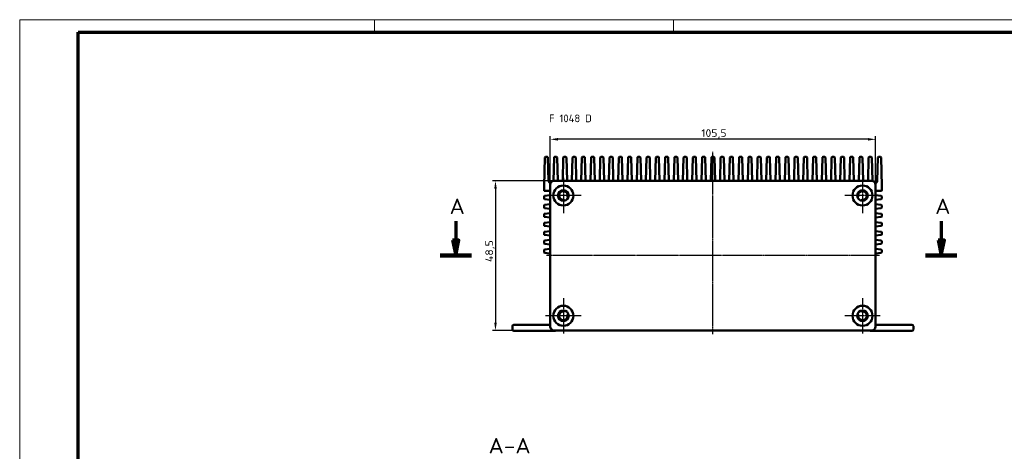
# Model space of a CAD drawing. Header units: millimetres. Extents: x 1 to 593, y 1 to 419.
# Tile 213 of 218: x 1 to 320, y 279 to 419. Entities that reach past the tile are written whole.
import ezdxf

# ---------------------------------------------------------------- set-up
doc = ezdxf.new("R2010")
doc.units = ezdxf.units.MM
doc.linetypes.add('CHAIN', pattern=[0.3543, 0.2362, -0.0295, 0.0591, -0.0295])
doc.linetypes.add('DASH_DOT', pattern=[0.37, 0.24, -0.06, 0.01, -0.06])
doc.layers.get('0').update_dxf_attribs({"lineweight": 25})
for name, color, linetype, lineweight in [('Bemaßung (ISO)', 1, 'Continuous', 25), ('Mittellinie (ISO)', 1, 'DASH_DOT', 25), ('Mittelpunktmarkierung (ISO)', 1, 'DASH_DOT', 25), ('Rahmen (ISO)', 7, 'Continuous', 70), ('Schnittlinie (ISO)', 3, 'CHAIN', 70), ('Sichtbar (ISO)', 7, 'Continuous', 50), ('Symbol (ISO)', 1, 'Continuous', 25)]:
    doc.layers.add(name, color=color, linetype=linetype, lineweight=lineweight)
doc.styles.add('2_5', font='isocpeur.ttf', dxfattribs={"width": 1.1})
doc.styles.add('5', font='isocpeur.ttf', dxfattribs={"width": 1.1})
doc.styles.add('Notiztext (DIN)', font='isocpeur.ttf', dxfattribs={"width": 1.1})
doc.dimstyles.new('Standard (DIN)', dxfattribs={"dimtxt": 2.5, "dimasz": 2.5, "dimexe": 1, "dimexo": 0, "dimgap": 0.2, "dimtad": 1, "dimdec": 6, "dimrnd": 1e-08, "dimtxsty": '2_5', "dimcen": 0.09, "dimdle": 7, "dimclrd": 256, "dimclre": 256, "dimclrt": 5, "dimadec": 6, "dimazin": 2, "dimtfac": 0.72, "dimtmove": 0, "dimatfit": 3, "dimfxl": 1, "dimtolj": 1, "dimlwd": -1, "dimlwe": -1, "dimarcsym": 0})

# ---------------------------------------------------------------- blocks, each defined once
blk = doc.blocks.new('2DTransSchnitt0')
at = {"layer": 'Schnittlinie (ISO)', "linetype": 'Continuous'}
for p, q in [((142.38, 353.73), (142.38, 347.51)), ((299.83, 353.73), (299.83, 347.51)), ((141.38, 347.51), (142.38, 342.51)), ((143.38, 347.51), (141.38, 347.51)), ((142.38, 347.51), (142.38, 342.51)), ((142.38, 342.51), (143.38, 347.51)), ((298.83, 347.51), (299.83, 342.51)), ((300.83, 347.51), (298.83, 347.51)), ((299.83, 347.51), (299.83, 342.51)), ((299.83, 342.51), (300.83, 347.51))]:
    blk.add_line(p, q, dxfattribs=at)
at = {"layer": 'Schnittlinie (ISO)', "linetype": 'Continuous', "lineweight": 140}
for p, q in [((137.31, 342.51), (147.46, 342.51)), ((294.75, 342.51), (304.9, 342.51))]:
    blk.add_line(p, q, dxfattribs=at)
at = {"layer": 'Schnittlinie (ISO)', "linetype": 'Continuous', "flags": 128}
for points in [[(141.38, 347.51), (142.38, 342.51), (143.38, 347.51), (141.38, 347.51)], [(298.83, 347.51), (299.83, 342.51), (300.83, 347.51), (298.83, 347.51)]]:
    blk.add_lwpolyline(points, dxfattribs=at)
at = {"layer": 'Schnittlinie (ISO)'}
for points in [[(141.38, 347.51), (142.38, 342.51), (143.38, 347.51), (141.38, 347.51)], [(298.83, 347.51), (299.83, 342.51), (300.83, 347.51), (298.83, 347.51)]]:
    blk.add_solid(points, dxfattribs=at)
at = {"layer": 'Schnittlinie (ISO)', "char_height": 5, "attachment_point": 7, "style": '5'}
for insert in [(140.38, 356.01), (297.83, 356.01)]:
    blk.add_mtext('A', dxfattribs=dict(at, insert=insert))
blk = doc.blocks.new('*D8')
at = {"layer": 'Bemaßung (ISO)'}
for p, q in [((173.02, 365.51), (173.02, 381.22)), ((276.02, 380.22), (175.52, 380.22)), ((278.52, 365.51), (278.52, 381.22))]:
    blk.add_line(p, q, dxfattribs=at)
for points in [[(175.52, 380.64), (175.52, 379.8), (173.02, 380.22)], [(276.02, 380.64), (276.02, 379.8), (278.52, 380.22)]]:
    blk.add_solid(points, dxfattribs=at)
at = {"layer": 'Defpoints', "color": 0}
for p in [(173.02, 380.22), (173.02, 365.51), (278.52, 365.51)]:
    blk.add_point(p, dxfattribs=at)
at = {"layer": 'Bemaßung (ISO)', "color": 5, "insert": (221.99, 380.42), "char_height": 2.5, "attachment_point": 7, "style": '2_5'}
blk.add_mtext('\\A1;105,5', dxfattribs=at)
blk = doc.blocks.new('*D9')
at = {"layer": 'Bemaßung (ISO)'}
for p, q in [((174.27, 366.76), (154.27, 366.76)), ((155.27, 364.26), (155.27, 320.76)), ((174.27, 318.26), (154.27, 318.26))]:
    blk.add_line(p, q, dxfattribs=at)
for points in [[(154.86, 364.26), (155.69, 364.26), (155.27, 366.76)], [(154.86, 320.76), (155.69, 320.76), (155.27, 318.26)]]:
    blk.add_solid(points, dxfattribs=at)
at = {"layer": 'Defpoints', "color": 0}
for p in [(174.27, 366.76), (155.27, 318.26), (174.27, 318.26)]:
    blk.add_point(p, dxfattribs=at)
at = {"layer": 'Bemaßung (ISO)', "color": 5, "insert": (155.07, 340.43), "char_height": 2.5, "attachment_point": 7, "rotation": 90, "style": '2_5'}
blk.add_mtext('\\A1;48,5', dxfattribs=at)
blk = doc.blocks.new('Ränder Bopla-A2-Rahmen')
at = {"layer": 'Rahmen (ISO)', "color": 1, "lineweight": 18}
for p, q in [((593, 419), (1, 419)), ((1, 419), (1, 1)), ((116, 419), (116, 415)), ((213, 419), (213, 415))]:
    blk.add_line(p, q, dxfattribs=at)
at = {"layer": 'Rahmen (ISO)', "color": 91, "lineweight": 70}
for p, q in [((20, 415), (589, 415)), ((20, 5), (20, 415))]:
    blk.add_line(p, q, dxfattribs=at)

msp = doc.modelspace()

# ---------------------------------------------------------------- linework, layer by layer
at = {"layer": 'Mittellinie (ISO)', "linetype": 'CHAIN'}
for p, q in [((225.7718287, 317.0131), (225.7718287, 376.1631307)), ((279.7718287, 342.5131), (171.7718287, 342.5131))]:
    msp.add_line(p, q, dxfattribs=at)
at = {"layer": 'Mittelpunktmarkierung (ISO)', "linetype": 'CHAIN'}
for p, q in [((177.2718287, 367.7631), (177.2718287, 356.2631)), ((274.2718287, 367.7631), (274.2718287, 356.2631)), ((183.0218287, 362.0131), (171.5218287, 362.0131)), ((280.0218287, 362.0131), (268.5218287, 362.0131)), ((177.2718287, 328.7631), (177.2718287, 317.2631)), ((274.2718287, 328.7631), (274.2718287, 317.2631)), ((183.0218287, 323.0131), (171.5218287, 323.0131)), ((280.0218287, 323.0131), (268.5218287, 323.0131))]:
    msp.add_line(p, q, dxfattribs=at)
at = {"layer": 'Sichtbar (ISO)'}
for p, q in [((171.266704, 374.3183613), (171.0218287, 365.0131)), ((172.0770226, 374.5131), (171.4666347, 374.5131)), ((172.4750906, 366.7891471), (172.2769534, 374.3183613)), ((174.266704, 374.3183613), (174.0685667, 366.7891471)), ((175.0770226, 374.5131), (174.4666347, 374.5131)), ((175.4750906, 366.7891471), (175.2769534, 374.3183613)), ((177.266704, 374.3183613), (177.0685667, 366.7891471)), ((178.0770226, 374.5131), (177.4666347, 374.5131)), ((178.4750906, 366.7891471), (178.2769534, 374.3183613)), ((180.266704, 374.3183613), (180.0685667, 366.7891471)), ((181.0770226, 374.5131), (180.4666347, 374.5131)), ((181.4750906, 366.7891471), (181.2769534, 374.3183613)), ((183.266704, 374.3183613), (183.0685667, 366.7891471)), ((184.0770226, 374.5131), (183.4666347, 374.5131)), ((184.4750906, 366.7891471), (184.2769534, 374.3183613)), ((186.266704, 374.3183613), (186.0685667, 366.7891471)), ((187.0770226, 374.5131), (186.4666347, 374.5131)), ((187.4750906, 366.7891471), (187.2769534, 374.3183613)), ((189.266704, 374.3183613), (189.0685667, 366.7891471)), ((190.0770226, 374.5131), (189.4666347, 374.5131)), ((190.4750906, 366.7891471), (190.2769534, 374.3183613)), ((192.266704, 374.3183613), (192.0685667, 366.7891471)), ((193.0770226, 374.5131), (192.4666347, 374.5131)), ((193.4750906, 366.7891471), (193.2769534, 374.3183613)), ((195.266704, 374.3183613), (195.0685667, 366.7891471)), ((196.0770226, 374.5131), (195.4666347, 374.5131)), ((196.4750906, 366.7891471), (196.2769534, 374.3183613)), ((198.266704, 374.3183613), (198.0685667, 366.7891471)), ((199.0770226, 374.5131), (198.4666347, 374.5131)), ((199.4750906, 366.7891471), (199.2769534, 374.3183613)), ((201.266704, 374.3183613), (201.0685667, 366.7891471)), ((202.0770226, 374.5131), (201.4666347, 374.5131)), ((202.4750906, 366.7891471), (202.2769534, 374.3183613)), ((204.266704, 374.3183613), (204.0685667, 366.7891471)), ((205.0770226, 374.5131), (204.4666347, 374.5131)), ((205.4750906, 366.7891471), (205.2769534, 374.3183613)), ((207.266704, 374.3183613), (207.0685667, 366.7891471)), ((208.0770226, 374.5131), (207.4666347, 374.5131)), ((208.4750906, 366.7891471), (208.2769534, 374.3183613)), ((210.266704, 374.3183613), (210.0685667, 366.7891471)), ((211.0770226, 374.5131), (210.4666347, 374.5131)), ((211.4750906, 366.7891471), (211.2769534, 374.3183613)), ((213.266704, 374.3183613), (213.0685667, 366.7891471)), ((214.0770226, 374.5131), (213.4666347, 374.5131)), ((214.4750906, 366.7891471), (214.2769534, 374.3183613)), ((216.266704, 374.3183613), (216.0685667, 366.7891471)), ((217.0770226, 374.5131), (216.4666347, 374.5131)), ((217.4750906, 366.7891471), (217.2769534, 374.3183613)), ((219.266704, 374.3183613), (219.0685667, 366.7891471)), ((220.0770226, 374.5131), (219.4666347, 374.5131)), ((220.4750906, 366.7891471), (220.2769534, 374.3183613)), ((222.266704, 374.3183613), (222.0685667, 366.7891471)), ((223.0770226, 374.5131), (222.4666347, 374.5131)), ((223.4750906, 366.7891471), (223.2769534, 374.3183613)), ((225.266704, 374.3183613), (225.0685667, 366.7891471)), ((226.0770226, 374.5131), (225.4666347, 374.5131)), ((226.4750906, 366.7891471), (226.2769534, 374.3183613)), ((228.266704, 374.3183613), (228.0685667, 366.7891471)), ((229.0770226, 374.5131), (228.4666347, 374.5131)), ((229.4750906, 366.7891471), (229.2769534, 374.3183613)), ((231.266704, 374.3183613), (231.0685667, 366.7891471)), ((232.0770226, 374.5131), (231.4666347, 374.5131)), ((232.4750906, 366.7891471), (232.2769534, 374.3183613)), ((234.266704, 374.3183613), (234.0685667, 366.7891471)), ((235.0770226, 374.5131), (234.4666347, 374.5131)), ((235.4750906, 366.7891471), (235.2769534, 374.3183613)), ((237.266704, 374.3183613), (237.0685667, 366.7891471)), ((238.0770226, 374.5131), (237.4666347, 374.5131)), ((238.4750906, 366.7891471), (238.2769534, 374.3183613)), ((240.266704, 374.3183613), (240.0685667, 366.7891471)), ((241.0770226, 374.5131), (240.4666347, 374.5131)), ((241.4750906, 366.7891471), (241.2769534, 374.3183613)), ((243.266704, 374.3183613), (243.0685667, 366.7891471)), ((244.0770226, 374.5131), (243.4666347, 374.5131)), ((244.4750906, 366.7891471), (244.2769534, 374.3183613)), ((246.266704, 374.3183613), (246.0685667, 366.7891471)), ((247.0770226, 374.5131), (246.4666347, 374.5131)), ((247.4750906, 366.7891471), (247.2769534, 374.3183613)), ((249.266704, 374.3183613), (249.0685667, 366.7891471)), ((250.0770226, 374.5131), (249.4666347, 374.5131)), ((250.4750906, 366.7891471), (250.2769534, 374.3183613)), ((252.266704, 374.3183613), (252.0685667, 366.7891471)), ((253.0770226, 374.5131), (252.4666347, 374.5131)), ((253.4750906, 366.7891471), (253.2769534, 374.3183613)), ((255.266704, 374.3183613), (255.0685667, 366.7891471)), ((256.0770226, 374.5131), (255.4666347, 374.5131)), ((256.4750906, 366.7891471), (256.2769534, 374.3183613)), ((258.266704, 374.3183613), (258.0685667, 366.7891471)), ((259.0770226, 374.5131), (258.4666347, 374.5131)), ((259.4750906, 366.7891471), (259.2769534, 374.3183613)), ((261.266704, 374.3183613), (261.0685667, 366.7891471)), ((262.0770226, 374.5131), (261.4666347, 374.5131)), ((262.4750906, 366.7891471), (262.2769534, 374.3183613)), ((264.266704, 374.3183613), (264.0685667, 366.7891471)), ((265.0770226, 374.5131), (264.4666347, 374.5131)), ((265.4750906, 366.7891471), (265.2769534, 374.3183613)), ((267.266704, 374.3183613), (267.0685667, 366.7891471)), ((268.0770226, 374.5131), (267.4666347, 374.5131)), ((268.4750906, 366.7891471), (268.2769534, 374.3183613)), ((270.266704, 374.3183613), (270.0685667, 366.7891471)), ((271.0770226, 374.5131), (270.4666347, 374.5131)), ((271.4750906, 366.7891471), (271.2769534, 374.3183613)), ((273.266704, 374.3183613), (273.0685667, 366.7891471)), ((274.0770226, 374.5131), (273.4666347, 374.5131)), ((274.4750906, 366.7891471), (274.2769534, 374.3183613)), ((276.266704, 374.3183613), (276.0685667, 366.7891471)), ((277.0770226, 374.5131), (276.4666347, 374.5131)), ((277.4750906, 366.7891471), (277.2769534, 374.3183613)), ((279.266704, 374.3183613), (279.0685667, 366.7891471)), ((280.0770226, 374.5131), (279.4666347, 374.5131)), ((280.5218287, 365.0131), (280.2769534, 374.3183613)), ((171.0218287, 365.0131), (171.0218287, 363.7131)), ((173.0218287, 319.5131), (173.0218287, 365.5131)), ((174.2718287, 366.7631), (277.2718287, 366.7631)), ((278.5218287, 365.5131), (278.5218287, 319.5131)), ((280.5218287, 365.0131), (280.5218287, 363.7131)), ((171.0218287, 361.0421085), (171.0218287, 361.6840914)), ((171.1997424, 361.8828682), (173.0218287, 362.0853222)), ((173.0218287, 360.6408778), (171.1997424, 360.8433318)), ((171.2218287, 363.5131), (173.0218287, 363.5131)), ((178.7839101, 361.529768), (178.9387418, 361.4802766)), ((272.6049156, 361.4802766), (272.7597472, 361.529768)), ((280.3218287, 363.5131), (278.5218287, 363.5131)), ((280.343915, 361.8828682), (278.5218287, 362.0853222)), ((278.5218287, 360.6408778), (280.343915, 360.8433318)), ((280.5218287, 361.0421085), (280.5218287, 361.6840914)), ((171.0218287, 358.1421085), (171.0218287, 358.7840914)), ((171.1997424, 358.9828682), (173.0218287, 359.1853222)), ((173.0218287, 357.7408778), (171.1997424, 357.9433318)), ((177.6438466, 360.3030992), (177.6092916, 360.4619331)), ((273.9343657, 360.4619331), (273.8998107, 360.3030992)), ((280.343915, 358.9828682), (278.5218287, 359.1853222)), ((278.5218287, 357.7408778), (280.343915, 357.9433318)), ((280.5218287, 358.1421085), (280.5218287, 358.7840914)), ((171.0218287, 355.8840914), (171.0218287, 355.2421085)), ((173.0218287, 356.2853222), (171.1997424, 356.0828682)), ((171.1997424, 355.0433318), (173.0218287, 354.8408778)), ((278.5218287, 356.2853222), (280.343915, 356.0828682)), ((280.343915, 355.0433318), (278.5218287, 354.8408778)), ((280.5218287, 355.8840914), (280.5218287, 355.2421085)), ((171.0218287, 352.3421085), (171.0218287, 352.9840914)), ((171.1997424, 353.1828682), (173.0218287, 353.3853222)), ((173.0218287, 351.9408778), (171.1997424, 352.1433318)), ((280.343915, 353.1828682), (278.5218287, 353.3853222)), ((278.5218287, 351.9408778), (280.343915, 352.1433318)), ((280.5218287, 352.3421085), (280.5218287, 352.9840914)), ((171.0218287, 349.4421085), (171.0218287, 350.0840914)), ((171.1997424, 350.2828682), (173.0218287, 350.4853222)), ((173.0218287, 349.0408778), (171.1997424, 349.2433318)), ((280.343915, 350.2828682), (278.5218287, 350.4853222)), ((278.5218287, 349.0408778), (280.343915, 349.2433318)), ((280.5218287, 349.4421085), (280.5218287, 350.0840914)), ((171.0218287, 346.5421085), (171.0218287, 347.1840914)), ((171.1997424, 347.3828682), (173.0218287, 347.5853222)), ((173.0218287, 346.1408778), (171.1997424, 346.3433318)), ((280.343915, 347.3828682), (278.5218287, 347.5853222)), ((278.5218287, 346.1408778), (280.343915, 346.3433318)), ((280.5218287, 346.5421085), (280.5218287, 347.1840914)), ((171.0218287, 343.6421085), (171.0218287, 344.2840914)), ((171.1997424, 344.4828682), (173.0218287, 344.6853222)), ((173.0218287, 343.2408778), (171.1997424, 343.4433318)), ((280.343915, 344.4828682), (278.5218287, 344.6853222)), ((278.5218287, 343.2408778), (280.343915, 343.4433318)), ((280.5218287, 343.6421085), (280.5218287, 344.2840914)), ((177.6092916, 324.5642669), (177.6438466, 324.7231007)), ((178.9387418, 323.5459234), (178.7839101, 323.4964319)), ((272.7597472, 323.4964319), (272.6049156, 323.5459234)), ((273.8998107, 324.7231007), (273.9343657, 324.5642669)), ((160.7718287, 318.6131), (160.7718287, 319.6131)), ((161.2718287, 320.1131), (172.7718287, 320.1131)), ((290.2718287, 320.1131), (278.7718287, 320.1131)), ((290.7718287, 318.6131), (290.7718287, 319.6131)), ((174.5218287, 318.1131), (161.2718287, 318.1131)), ((277.2718287, 318.2631), (174.2718287, 318.2631)), ((277.0218287, 318.1131), (290.2718287, 318.1131))]:
    msp.add_line(p, q, dxfattribs=at)
for centre, radius in [((177.2718287, 362.0131), 3.25), ((274.2718287, 362.0131), 3.25), ((177.2718287, 362.0131), 1.75), ((274.2718287, 362.0131), 1.75), ((177.2718287, 323.0131), 3.25), ((274.2718287, 323.0131), 3.25), ((177.2718287, 323.0131), 1.75), ((274.2718287, 323.0131), 1.75)]:
    msp.add_circle(centre, radius, dxfattribs=at)
for centre, radius, start, end in [((171.4666347, 374.3131), 0.2, 90, 178.492564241), ((172.0770226, 374.3131), 0.2, 1.507435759, 90), ((174.4666347, 374.3131), 0.2, 90, 178.492564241), ((175.0770226, 374.3131), 0.2, 1.507435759, 90), ((177.4666347, 374.3131), 0.2, 90, 178.492564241), ((178.0770226, 374.3131), 0.2, 1.507435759, 90), ((180.4666347, 374.3131), 0.2, 90, 178.492564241), ((181.0770226, 374.3131), 0.2, 1.507435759, 90), ((183.4666347, 374.3131), 0.2, 90, 178.492564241), ((184.0770226, 374.3131), 0.2, 1.507435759, 90), ((186.4666347, 374.3131), 0.2, 90, 178.492564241), ((187.0770226, 374.3131), 0.2, 1.507435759, 90), ((189.4666347, 374.3131), 0.2, 90, 178.492564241), ((190.0770226, 374.3131), 0.2, 1.507435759, 90), ((192.4666347, 374.3131), 0.2, 90, 178.492564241), ((193.0770226, 374.3131), 0.2, 1.507435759, 90), ((195.4666347, 374.3131), 0.2, 90, 178.492564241), ((196.0770226, 374.3131), 0.2, 1.507435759, 90), ((198.4666347, 374.3131), 0.2, 90, 178.492564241), ((199.0770226, 374.3131), 0.2, 1.507435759, 90), ((201.4666347, 374.3131), 0.2, 90, 178.492564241), ((202.0770226, 374.3131), 0.2, 1.507435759, 90), ((204.4666347, 374.3131), 0.2, 90, 178.492564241), ((205.0770226, 374.3131), 0.2, 1.507435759, 90), ((207.4666347, 374.3131), 0.2, 90, 178.492564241), ((208.0770226, 374.3131), 0.2, 1.507435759, 90), ((210.4666347, 374.3131), 0.2, 90, 178.492564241), ((211.0770226, 374.3131), 0.2, 1.507435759, 90), ((213.4666347, 374.3131), 0.2, 90, 178.492564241), ((214.0770226, 374.3131), 0.2, 1.507435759, 90), ((216.4666347, 374.3131), 0.2, 90, 178.492564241), ((217.0770226, 374.3131), 0.2, 1.507435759, 90), ((219.4666347, 374.3131), 0.2, 90, 178.492564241), ((220.0770226, 374.3131), 0.2, 1.507435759, 90), ((222.4666347, 374.3131), 0.2, 90, 178.492564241), ((223.0770226, 374.3131), 0.2, 1.507435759, 90), ((225.4666347, 374.3131), 0.2, 90, 178.492564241), ((226.0770226, 374.3131), 0.2, 1.507435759, 90), ((228.4666347, 374.3131), 0.2, 90, 178.492564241), ((229.0770226, 374.3131), 0.2, 1.507435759, 90), ((231.4666347, 374.3131), 0.2, 90, 178.492564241), ((232.0770226, 374.3131), 0.2, 1.507435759, 90), ((234.4666347, 374.3131), 0.2, 90, 178.492564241), ((235.0770226, 374.3131), 0.2, 1.507435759, 90), ((237.4666347, 374.3131), 0.2, 90, 178.492564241), ((238.0770226, 374.3131), 0.2, 1.507435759, 90), ((240.4666347, 374.3131), 0.2, 90, 178.492564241), ((241.0770226, 374.3131), 0.2, 1.507435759, 90), ((243.4666347, 374.3131), 0.2, 90, 178.492564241), ((244.0770226, 374.3131), 0.2, 1.507435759, 90), ((246.4666347, 374.3131), 0.2, 90, 178.492564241), ((247.0770226, 374.3131), 0.2, 1.507435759, 90), ((249.4666347, 374.3131), 0.2, 90, 178.492564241), ((250.0770226, 374.3131), 0.2, 1.507435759, 90), ((252.4666347, 374.3131), 0.2, 90, 178.492564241), ((253.0770226, 374.3131), 0.2, 1.507435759, 90), ((255.4666347, 374.3131), 0.2, 90, 178.492564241), ((256.0770226, 374.3131), 0.2, 1.507435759, 90), ((258.4666347, 374.3131), 0.2, 90, 178.492564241), ((259.0770226, 374.3131), 0.2, 1.507435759, 90), ((261.4666347, 374.3131), 0.2, 90, 178.492564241), ((262.0770226, 374.3131), 0.2, 1.507435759, 90), ((264.4666347, 374.3131), 0.2, 90, 178.492564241), ((265.0770226, 374.3131), 0.2, 1.507435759, 90), ((267.4666347, 374.3131), 0.2, 90, 178.492564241), ((268.0770226, 374.3131), 0.2, 1.507435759, 90), ((270.4666347, 374.3131), 0.2, 90, 178.492564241), ((271.0770226, 374.3131), 0.2, 1.507435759, 90), ((273.4666347, 374.3131), 0.2, 90, 178.492564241), ((274.0770226, 374.3131), 0.2, 1.507435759, 90), ((276.4666347, 374.3131), 0.2, 90, 178.492564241), ((277.0770226, 374.3131), 0.2, 1.507435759, 90), ((279.4666347, 374.3131), 0.2, 90, 178.492564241), ((280.0770226, 374.3131), 0.2, 1.507435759, 90), ((173.2718287, 366.8101139), 0.7970139, 181.507435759, 259.872683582), ((174.2718287, 365.5131), 1.25, 90, 180), ((173.2718287, 366.8101139), 0.7970139, 355.391888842, 358.492564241), ((176.2718287, 366.8101139), 0.7970139, 181.507435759, 183.381701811), ((176.2718287, 366.8101139), 0.7970139, 356.618298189, 358.492564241), ((179.2718287, 366.8101139), 0.7970139, 181.507435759, 183.381701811), ((179.2718287, 366.8101139), 0.7970139, 356.618298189, 358.492564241), ((182.2718287, 366.8101139), 0.7970139, 181.507435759, 183.381701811), ((182.2718287, 366.8101139), 0.7970139, 356.618298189, 358.492564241), ((185.2718287, 366.8101139), 0.7970139, 181.507435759, 183.381701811), ((185.2718287, 366.8101139), 0.7970139, 356.618298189, 358.492564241), ((188.2718287, 366.8101139), 0.7970139, 181.507435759, 183.381701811), ((188.2718287, 366.8101139), 0.7970139, 356.618298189, 358.492564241), ((191.2718287, 366.8101139), 0.7970139, 181.507435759, 183.381701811), ((191.2718287, 366.8101139), 0.7970139, 356.618298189, 358.492564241), ((194.2718287, 366.8101139), 0.7970139, 181.507435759, 183.381701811), ((194.2718287, 366.8101139), 0.7970139, 356.618298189, 358.492564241), ((197.2718287, 366.8101139), 0.7970139, 181.507435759, 183.381701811), ((197.2718287, 366.8101139), 0.7970139, 356.618298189, 358.492564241), ((200.2718287, 366.8101139), 0.7970139, 181.507435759, 183.381701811), ((200.2718287, 366.8101139), 0.7970139, 356.618298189, 358.492564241), ((203.2718287, 366.8101139), 0.7970139, 181.507435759, 183.381701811), ((203.2718287, 366.8101139), 0.7970139, 356.618298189, 358.492564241), ((206.2718287, 366.8101139), 0.7970139, 181.507435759, 183.381701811), ((206.2718287, 366.8101139), 0.7970139, 356.618298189, 358.492564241), ((209.2718287, 366.8101139), 0.7970139, 181.507435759, 183.381701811), ((209.2718287, 366.8101139), 0.7970139, 356.618298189, 358.492564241), ((212.2718287, 366.8101139), 0.7970139, 181.507435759, 183.381701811), ((212.2718287, 366.8101139), 0.7970139, 356.618298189, 358.492564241), ((215.2718287, 366.8101139), 0.7970139, 181.507435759, 183.381701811), ((215.2718287, 366.8101139), 0.7970139, 356.618298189, 358.492564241), ((218.2718287, 366.8101139), 0.7970139, 181.507435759, 183.381701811), ((218.2718287, 366.8101139), 0.7970139, 356.618298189, 358.492564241), ((221.2718287, 366.8101139), 0.7970139, 181.507435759, 183.381701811), ((221.2718287, 366.8101139), 0.7970139, 356.618298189, 358.492564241), ((224.2718287, 366.8101139), 0.7970139, 181.507435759, 183.381701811), ((224.2718287, 366.8101139), 0.7970139, 356.618298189, 358.492564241), ((227.2718287, 366.8101139), 0.7970139, 181.507435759, 183.381701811), ((227.2718287, 366.8101139), 0.7970139, 356.618298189, 358.492564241), ((230.2718287, 366.8101139), 0.7970139, 181.507435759, 183.381701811), ((230.2718287, 366.8101139), 0.7970139, 356.618298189, 358.492564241), ((233.2718287, 366.8101139), 0.7970139, 181.507435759, 183.381701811), ((233.2718287, 366.8101139), 0.7970139, 356.618298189, 358.492564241), ((236.2718287, 366.8101139), 0.7970139, 181.507435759, 183.381701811), ((236.2718287, 366.8101139), 0.7970139, 356.618298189, 358.492564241), ((239.2718287, 366.8101139), 0.7970139, 181.507435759, 183.381701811), ((239.2718287, 366.8101139), 0.7970139, 356.618298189, 358.492564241), ((242.2718287, 366.8101139), 0.7970139, 181.507435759, 183.381701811), ((242.2718287, 366.8101139), 0.7970139, 356.618298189, 358.492564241), ((245.2718287, 366.8101139), 0.7970139, 181.507435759, 183.381701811), ((245.2718287, 366.8101139), 0.7970139, 356.618298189, 358.492564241), ((248.2718287, 366.8101139), 0.7970139, 181.507435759, 183.381701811), ((248.2718287, 366.8101139), 0.7970139, 356.618298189, 358.492564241), ((251.2718287, 366.8101139), 0.7970139, 181.507435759, 183.381701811), ((251.2718287, 366.8101139), 0.7970139, 356.618298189, 358.492564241), ((254.2718287, 366.8101139), 0.7970139, 181.507435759, 183.381701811), ((254.2718287, 366.8101139), 0.7970139, 356.618298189, 358.492564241), ((257.2718287, 366.8101139), 0.7970139, 181.507435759, 183.381701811), ((257.2718287, 366.8101139), 0.7970139, 356.618298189, 358.492564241), ((260.2718287, 366.8101139), 0.7970139, 181.507435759, 183.381701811), ((260.2718287, 366.8101139), 0.7970139, 356.618298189, 358.492564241), ((263.2718287, 366.8101139), 0.7970139, 181.507435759, 183.381701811), ((263.2718287, 366.8101139), 0.7970139, 356.618298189, 358.492564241), ((266.2718287, 366.8101139), 0.7970139, 181.507435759, 183.381701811), ((266.2718287, 366.8101139), 0.7970139, 356.618298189, 358.492564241), ((269.2718287, 366.8101139), 0.7970139, 181.507435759, 183.381701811), ((269.2718287, 366.8101139), 0.7970139, 356.618298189, 358.492564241), ((272.2718287, 366.8101139), 0.7970139, 181.507435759, 183.381701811), ((272.2718287, 366.8101139), 0.7970139, 356.618298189, 358.492564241), ((275.2718287, 366.8101139), 0.7970139, 181.507435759, 183.381701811), ((275.2718287, 366.8101139), 0.7970139, 356.618298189, 358.492564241), ((277.2718287, 365.5131), 1.25, 0, 90), ((278.2718287, 366.8101139), 0.7970139, 181.507435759, 184.608111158), ((278.2718287, 366.8101139), 0.7970139, 280.127316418, 358.492564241), ((171.2218287, 363.7131), 0.2, 180, 270), ((171.2218287, 361.6840914), 0.2, 96.340191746, 180), ((171.2218287, 361.0421085), 0.2, 180, 263.659808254), ((177.2718287, 362.0131), 1.4, 349.454444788, 275.092933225), ((178.8448042, 361.7202724), 0.2, 169.454444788, 252.273689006), ((272.6988531, 361.7202724), 0.2, 287.726310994, 10.545555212), ((274.2718287, 362.0131), 1.4, 264.907066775, 190.545555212), ((280.3218287, 363.7131), 0.2, 270, 0), ((280.3218287, 361.6840914), 0.2, 0, 83.659808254), ((280.3218287, 361.0421085), 0.2, 276.340191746, 0), ((171.2218287, 358.7840914), 0.2, 96.340191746, 180), ((171.2218287, 358.1421085), 0.2, 180, 263.659808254), ((177.413863, 360.4194167), 0.2, 12.273689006, 95.092933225), ((274.1297944, 360.4194167), 0.2, 84.907066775, 167.726310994), ((280.3218287, 358.7840914), 0.2, 0, 83.659808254), ((280.3218287, 358.1421085), 0.2, 276.340191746, 0), ((171.2218287, 355.8840914), 0.2, 96.340191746, 180), ((171.2218287, 355.2421085), 0.2, 180, 263.659808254), ((280.3218287, 355.8840914), 0.2, 0, 83.659808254), ((280.3218287, 355.2421085), 0.2, 276.340191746, 0), ((171.2218287, 352.9840914), 0.2, 96.340191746, 180), ((171.2218287, 352.3421085), 0.2, 180, 263.659808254), ((280.3218287, 352.9840914), 0.2, 0, 83.659808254), ((280.3218287, 352.3421085), 0.2, 276.340191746, 0), ((171.2218287, 350.0840914), 0.2, 96.340191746, 180), ((171.2218287, 349.4421085), 0.2, 180, 263.659808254), ((280.3218287, 350.0840914), 0.2, 0, 83.659808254), ((280.3218287, 349.4421085), 0.2, 276.340191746, 0), ((171.2218287, 347.1840914), 0.2, 96.340191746, 180), ((171.2218287, 346.5421085), 0.2, 180, 263.659808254), ((280.3218287, 347.1840914), 0.2, 0, 83.659808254), ((280.3218287, 346.5421085), 0.2, 276.340191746, 0), ((171.2218287, 344.2840914), 0.2, 96.340191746, 180), ((171.2218287, 343.6421085), 0.2, 180, 263.659808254), ((280.3218287, 344.2840914), 0.2, 0, 83.659808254), ((280.3218287, 343.6421085), 0.2, 276.340191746, 0), ((177.2718287, 323.0131), 1.4, 84.907066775, 10.545555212), ((177.413863, 324.6067832), 0.2, 264.907066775, 347.726310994), ((178.8448042, 323.3059276), 0.2, 107.726310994, 190.545555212), ((272.6988531, 323.3059276), 0.2, 349.454444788, 72.273689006), ((274.2718287, 323.0131), 1.4, 169.454444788, 95.092933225), ((274.1297944, 324.6067832), 0.2, 192.273689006, 275.092933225), ((161.2718287, 319.6131), 0.5, 90, 180), ((172.7718287, 320.6131), 0.5, 270, 300), ((174.2718287, 319.5131), 1.25, 180, 270), ((277.2718287, 319.5131), 1.25, 270, 0), ((278.7718287, 320.6131), 0.5, 240, 270), ((290.2718287, 319.6131), 0.5, 0, 90), ((161.2718287, 318.6131), 0.5, 180, 270), ((174.5218287, 318.6131), 0.5, 270, 315.572995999), ((277.0218287, 318.6131), 0.5, 224.427004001, 270), ((290.2718287, 318.6131), 0.5, 270, 0)]:
    msp.add_arc(centre, radius, start, end, dxfattribs=at)

# ---------------------------------------------------------------- block references
msp.add_blockref('Ränder Bopla-A2-Rahmen', (0, 0))
at = {"layer": 'Schnittlinie (ISO)'}
msp.add_blockref('2DTransSchnitt0', (0, 0), dxfattribs=at)

# ---------------------------------------------------------------- texts
at = {"layer": 'Symbol (ISO)', "color": 5, "insert": (172.6312364, 388.2652852), "char_height": 2.5, "width": 20.253992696, "attachment_point": 1, "style": 'Notiztext (DIN)'}
msp.add_mtext('{\\fISOCPEUR|b0|i0;F 1048 D}', dxfattribs=at)
at = {"layer": 'Symbol (ISO)', "color": 3, "insert": (153.0244029, 278.3856191), "char_height": 5, "attachment_point": 7, "style": '5'}
msp.add_mtext('A-A', dxfattribs=at)

# ---------------------------------------------------------------- dimensions: what is measured, and where the dimension line sits
at = {"layer": 'Bemaßung (ISO)'}
dim = msp.add_linear_dim(base=(173.0218287, 380.2187585), p1=(278.5218287, 365.5131), p2=(173.0218287, 365.5131), dimstyle='Standard (DIN)', override={"dimgap": 0.2, "dimdec": 6, "dimtol": 0, "dimlim": 0, "dimtp": 0, "dimtm": 0, "dimtdec": 2, "dimtofl": 0, "dimatfit": 1}, dxfattribs=at)
dim.commit()
dim.dimension.update_dxf_attribs({"geometry": '*D8', "text_midpoint": (225.7718287, 380.2187585), "dimtype": 160})
dim = msp.add_linear_dim(base=(155.2718287, 318.2631), p1=(174.2718287, 366.7631), p2=(174.2718287, 318.2631), angle=270, dimstyle='Standard (DIN)', override={"dimgap": 0.2, "dimdec": 6, "dimtol": 0, "dimlim": 0, "dimtp": 0, "dimtm": 0, "dimtdec": 2, "dimtofl": 0, "dimatfit": 1}, dxfattribs=at)
dim.commit()
dim.dimension.update_dxf_attribs({"geometry": '*D9', "text_midpoint": (155.2718287, 343.6617151), "dimtype": 160})

doc.saveas('drawing.dxf')
